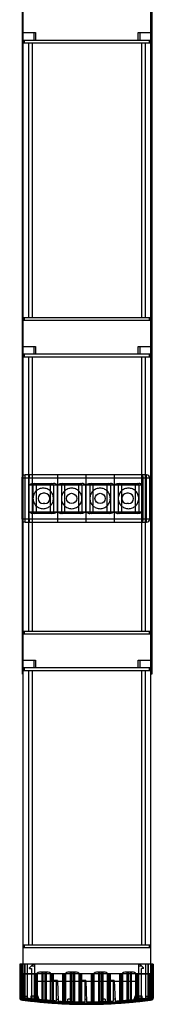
# Model space of a CAD drawing. Header units: millimetres. Extents: x 552 to 637, y 111 to 1542.
# Tile 1 of 4: x 552 to 637, y 111 to 735. Entities that reach past the tile are written whole.
import ezdxf

# ---------------------------------------------------------------- set-up
doc = ezdxf.new("R2010")
doc.units = ezdxf.units.MM
doc.header["$LTSCALE"] = 108.148482
doc.layers.get('0').update_dxf_attribs({"linetype": 'CONTINUOUS'})
doc.layers.add('INTFCLR_14552', color=7, linetype='CONTINUOUS')
doc.layers.add('INTFCLR_40899', color=7, linetype='CONTINUOUS')

msp = doc.modelspace()

# ---------------------------------------------------------------- linework, layer by layer
at = {"color": 7}
for p, q in [((553.77, 320), (553.77, 1523)), ((554.17, 130), (554.17, 1523)), ((635.17, 130), (635.17, 1523)), ((635.69, 1523), (635.69, 320)), ((554.17, 727), (562.17, 727)), ((561.17, 722.25), (561.17, 727)), ((562.17, 727), (562.17, 722.25)), ((627.17, 727), (635.17, 727)), ((627.17, 722.25), (627.17, 727)), ((628.17, 727), (628.17, 722.25)), ((554.17, 721), (553.77, 721)), ((554.17, 722.25), (635.17, 722.25)), ((635.17, 720.25), (554.17, 720.25)), ((555.17, 720.25), (555.17, 722.25)), ((557.67, 720.25), (557.67, 546.4)), ((560.17, 546.4), (560.17, 720.25)), ((629.17, 720.25), (629.17, 546.4)), ((631.67, 546.4), (631.67, 720.25)), ((634.17, 722.25), (634.17, 720.25)), ((635.69, 721), (635.17, 721)), ((554.17, 546.4), (635.17, 546.4)), ((635.17, 544.4), (554.17, 544.4)), ((555.17, 544.4), (555.17, 546.4)), ((634.17, 546.4), (634.17, 544.4)), ((554.17, 528), (562.17, 528)), ((561.17, 523.25), (561.17, 528)), ((562.17, 528), (562.17, 523.25)), ((627.17, 528), (635.17, 528)), ((627.17, 523.25), (627.17, 528)), ((628.17, 528), (628.17, 523.25)), ((554.17, 520.5), (553.77, 520.5)), ((554.17, 523.25), (635.17, 523.25)), ((635.17, 521.25), (554.17, 521.25)), ((555.17, 521.25), (555.17, 523.25)), ((557.67, 521.25), (557.67, 347.4)), ((560.17, 347.4), (560.17, 521.25)), ((629.17, 521.25), (629.17, 347.4)), ((631.67, 347.4), (631.67, 521.25)), ((634.17, 523.25), (634.17, 521.25)), ((635.69, 520.5), (635.17, 520.5)), ((554.17, 347.4), (635.17, 347.4)), ((635.17, 345.4), (554.17, 345.4)), ((555.17, 345.4), (555.17, 347.4)), ((634.17, 347.4), (634.17, 345.4)), ((554.17, 329), (562.17, 329)), ((561.17, 324.25), (561.17, 329)), ((562.17, 329), (562.17, 324.25)), ((627.17, 329), (635.17, 329)), ((627.17, 324.25), (627.17, 329)), ((628.17, 329), (628.17, 324.25)), ((554.17, 320), (553.77, 320)), ((554.17, 324.25), (635.17, 324.25)), ((635.17, 322.25), (554.17, 322.25)), ((555.17, 322.25), (555.17, 324.25)), ((557.67, 322.25), (557.67, 148.4)), ((560.17, 148.4), (560.17, 322.25)), ((629.17, 322.25), (629.17, 148.4)), ((631.67, 148.4), (631.67, 322.25)), ((634.17, 324.25), (634.17, 322.25)), ((635.69, 320), (635.17, 320)), ((554.17, 148.4), (635.17, 148.4)), ((635.17, 146.4), (554.17, 146.4)), ((555.17, 146.4), (555.17, 148.4)), ((634.17, 148.4), (634.17, 146.4)), ((554.17, 130), (562.17, 130)), ((562.17, 130), (562.17, 125.25)), ((562.17, 125.25), (627.17, 125.25)), ((627.17, 130), (635.17, 130)), ((627.17, 125.25), (627.17, 130))]:
    msp.add_line(p, q, dxfattribs=at)
at = {"layer": 'INTFCLR_14552', "color": 7}
for p, q in [((553.47, 444.53), (634.47, 444.53)), ((553.47, 444.53), (553.47, 418.53)), ((632.47, 446.53), (555.47, 446.53)), ((555.47, 416.53), (555.47, 446.53)), ((557.97, 418.53), (557.97, 444.53)), ((575.97, 444.53), (575.97, 418.53)), ((593.97, 444.53), (593.97, 418.53)), ((611.97, 444.53), (611.97, 418.53)), ((629.97, 444.53), (629.97, 418.53)), ((632.47, 416.53), (632.47, 446.53)), ((634.47, 418.53), (634.47, 444.53)), ((575.96, 440.03), (557.97, 440.03)), ((560.42, 441.03), (573.52, 441.03)), ((560.47, 440.03), (560.47, 423.03)), ((562.47, 441.03), (562.47, 422.03)), ((571.47, 422.03), (571.47, 441.03)), ((573.47, 440.03), (573.47, 423.03)), ((575.96, 440.03), (575.96, 423.03)), ((593.96, 440.03), (575.98, 440.03)), ((575.98, 423.03), (575.98, 440.03)), ((578.43, 441.03), (591.52, 441.03)), ((578.47, 440.03), (578.47, 423.03)), ((580.47, 441.03), (580.47, 422.03)), ((589.47, 422.03), (589.47, 441.03)), ((591.47, 440.03), (591.47, 423.03)), ((593.96, 440.03), (593.96, 423.03)), ((611.96, 440.03), (593.98, 440.03)), ((593.98, 423.03), (593.98, 440.03)), ((596.43, 441.03), (609.52, 441.03)), ((596.47, 440.03), (596.47, 423.03)), ((598.47, 441.03), (598.47, 422.03)), ((607.47, 422.03), (607.47, 441.03)), ((609.47, 440.03), (609.47, 423.03)), ((611.96, 440.03), (611.96, 423.03)), ((629.97, 440.03), (611.98, 440.03)), ((611.98, 423.03), (611.98, 440.03)), ((614.43, 441.03), (627.52, 441.03)), ((614.47, 440.03), (614.47, 423.03)), ((616.47, 441.03), (616.47, 422.03)), ((625.47, 422.03), (625.47, 441.03)), ((627.47, 440.03), (627.47, 423.03)), ((567.97, 434.78), (566.97, 434.78)), ((620.97, 434.78), (619.97, 434.78)), ((567.97, 428.28), (566.97, 428.28)), ((620.97, 428.28), (619.97, 428.28)), ((553.47, 418.53), (634.47, 418.53)), ((557.97, 423.03), (575.96, 423.03)), ((573.52, 422.03), (560.42, 422.03)), ((575.98, 423.03), (593.96, 423.03)), ((591.52, 422.03), (578.43, 422.03)), ((593.98, 423.03), (611.96, 423.03)), ((609.52, 422.03), (596.43, 422.03)), ((611.98, 423.03), (629.97, 423.03)), ((627.52, 422.03), (614.43, 422.03)), ((555.47, 416.53), (632.47, 416.53))]:
    msp.add_line(p, q, dxfattribs=at)
for centre in [(584.97, 431.53), (602.97, 431.53)]:
    msp.add_circle(centre, 3.25, dxfattribs=at)
for centre, radius, start, end in [((555.47, 444.53), 2, 90, 180), ((632.47, 444.53), 2, 0, 90), ((561.47, 440.03), 1, 90.0003, 180), ((572.47, 440.03), 1, 0, 90), ((579.47, 440.03), 1, 90.0003, 180), ((590.47, 440.03), 1, 0, 90), ((597.47, 440.03), 1, 90.0003, 180), ((608.47, 440.03), 1, 0, 90), ((615.47, 440.03), 1, 90.0003, 180), ((626.47, 440.03), 1, 0, 90), ((566.97, 431.53), 3.25, 90, 270), ((567.97, 431.53), 3.25, 270, 90), ((619.97, 431.53), 3.25, 90, 270), ((620.97, 431.53), 3.25, 270, 90), ((555.47, 418.53), 2, 180, 270), ((561.47, 423.03), 1, 180, 270), ((572.47, 423.03), 1, 270.00029, 360), ((579.47, 423.03), 1, 180, 270), ((590.47, 423.03), 1, 270.00029, 360), ((597.47, 423.03), 1, 180, 270), ((608.47, 423.03), 1, 270.00029, 360), ((615.47, 423.03), 1, 180, 270), ((626.47, 423.03), 1, 270, 360), ((632.47, 418.53), 2, 270, 360)]:
    msp.add_arc(centre, radius, start, end, dxfattribs=at)
for points, knots in [([(558.2, 446.53), (558.17, 446.53), (558.13, 446.46), (558.11, 446.37), (558.08, 446.25), (558.06, 446.11), (558.04, 445.93), (558.02, 445.74), (558, 445.52), (557.99, 445.29), (557.98, 445.04), (557.97, 444.79), (557.97, 444.62), (557.97, 444.53)], [0, 0, 0, 0, 0.044353, 0.088097, 0.146603, 0.219334, 0.30488, 0.402224, 0.509311, 0.624772, 0.74631, 0.872122, 1, 1, 1, 1]), ([(575.97, 446.53), (575.97, 446.51), (575.97, 446.43), (575.97, 446.25), (575.97, 445.95), (575.97, 445.53), (575.97, 445.05), (575.97, 444.7), (575.97, 444.53)], [0, 0, 0, 0, 0.032962, 0.120667, 0.271043, 0.485057, 0.737913, 1, 1, 1, 1]), ([(593.97, 446.53), (593.97, 446.51), (593.97, 446.43), (593.97, 446.25), (593.97, 445.95), (593.97, 445.53), (593.97, 445.05), (593.97, 444.7), (593.97, 444.53)], [0, 0, 0, 0, 0.032962, 0.120667, 0.271043, 0.485057, 0.737913, 1, 1, 1, 1]), ([(611.97, 446.53), (611.97, 446.51), (611.97, 446.43), (611.97, 446.25), (611.97, 445.95), (611.97, 445.53), (611.97, 445.05), (611.97, 444.7), (611.97, 444.53)], [0, 0, 0, 0, 0.032962, 0.120667, 0.271043, 0.485057, 0.737913, 1, 1, 1, 1]), ([(629.75, 446.53), (629.78, 446.53), (629.81, 446.46), (629.84, 446.37), (629.86, 446.25), (629.89, 446.11), (629.91, 445.93), (629.93, 445.74), (629.94, 445.52), (629.96, 445.29), (629.97, 445.04), (629.97, 444.79), (629.97, 444.62), (629.97, 444.53)], [0, 0, 0, 0, 0.04441, 0.088164, 0.146762, 0.219423, 0.305001, 0.402332, 0.509591, 0.624891, 0.746497, 0.872171, 1, 1, 1, 1]), ([(557.97, 440.03), (558.12, 440.12), (558.39, 440.3), (558.8, 440.53), (559.17, 440.72), (559.53, 440.87), (559.85, 440.96), (560.15, 441.02), (560.33, 441.03), (560.42, 441.03)], [0, 0, 0, 0, 0.190692, 0.365508, 0.523244, 0.664357, 0.789924, 0.901326, 1, 1, 1, 1]), ([(566.97, 438.03), (566.55, 438.03), (565.69, 437.95), (564.47, 437.57), (563.34, 436.97), (562.35, 436.16), (561.53, 435.17), (560.93, 434.03), (560.56, 432.81), (560.43, 431.53), (560.55, 430.26), (560.92, 429.04), (561.52, 427.91), (562.33, 426.92), (563.32, 426.1), (564.45, 425.49), (565.69, 425.11), (566.54, 425.03), (566.97, 425.03)], [0, 0, 0, 0, 0.062562, 0.125158, 0.18771, 0.249824, 0.312324, 0.374949, 0.437465, 0.49982, 0.562098, 0.624396, 0.686776, 0.749174, 0.811396, 0.874201, 0.937125, 1, 1, 1, 1]), ([(566.97, 425.03), (567.4, 425.03), (568.25, 425.11), (569.48, 425.49), (570.61, 426.09), (571.6, 426.9), (572.41, 427.89), (573.02, 429.02), (573.39, 430.25), (573.51, 431.53), (573.39, 432.8), (573.02, 434.02), (572.42, 435.15), (571.61, 436.14), (570.62, 436.96), (569.49, 437.57), (568.26, 437.95), (567.4, 438.03), (566.97, 438.03)], [0, 0, 0, 0, 0.062562, 0.125158, 0.18771, 0.249824, 0.312324, 0.374949, 0.437465, 0.49982, 0.562098, 0.624396, 0.686776, 0.749174, 0.811396, 0.874201, 0.937125, 1, 1, 1, 1]), ([(575.96, 440.03), (575.82, 440.12), (575.54, 440.3), (575.13, 440.54), (574.75, 440.73), (574.41, 440.87), (574.08, 440.96), (573.79, 441.02), (573.6, 441.03), (573.52, 441.03)], [0, 0, 0, 0, 0.195231, 0.3699, 0.526678, 0.66681, 0.791514, 0.902088, 1, 1, 1, 1]), ([(575.98, 440.03), (576.13, 440.12), (576.4, 440.3), (576.8, 440.53), (577.18, 440.72), (577.53, 440.87), (577.86, 440.96), (578.15, 441.02), (578.34, 441.03), (578.43, 441.03)], [0, 0, 0, 0, 0.19072, 0.365553, 0.523295, 0.664404, 0.78996, 0.901345, 1, 1, 1, 1]), ([(584.97, 438.03), (584.55, 438.03), (583.69, 437.95), (582.47, 437.57), (581.34, 436.97), (580.35, 436.16), (579.53, 435.17), (578.93, 434.03), (578.56, 432.81), (578.43, 431.53), (578.55, 430.26), (578.92, 429.04), (579.52, 427.91), (580.33, 426.92), (581.32, 426.1), (582.45, 425.49), (583.69, 425.11), (584.54, 425.03), (584.97, 425.03)], [0, 0, 0, 0, 0.062562, 0.125158, 0.18771, 0.249824, 0.312324, 0.374949, 0.437465, 0.49982, 0.562098, 0.624396, 0.686776, 0.749174, 0.811396, 0.874201, 0.937125, 1, 1, 1, 1]), ([(584.97, 425.03), (585.4, 425.03), (586.25, 425.11), (587.48, 425.49), (588.61, 426.09), (589.6, 426.9), (590.41, 427.89), (591.02, 429.02), (591.39, 430.25), (591.51, 431.53), (591.39, 432.8), (591.02, 434.02), (590.42, 435.15), (589.61, 436.14), (588.62, 436.96), (587.49, 437.57), (586.26, 437.95), (585.4, 438.03), (584.97, 438.03)], [0, 0, 0, 0, 0.062562, 0.125158, 0.18771, 0.249824, 0.312324, 0.374949, 0.437465, 0.49982, 0.562098, 0.624396, 0.686776, 0.749174, 0.811396, 0.874201, 0.937125, 1, 1, 1, 1]), ([(593.96, 440.03), (593.82, 440.12), (593.54, 440.3), (593.13, 440.54), (592.75, 440.73), (592.41, 440.87), (592.08, 440.96), (591.79, 441.02), (591.6, 441.03), (591.52, 441.03)], [0, 0, 0, 0, 0.195231, 0.3699, 0.526678, 0.66681, 0.791514, 0.902088, 1, 1, 1, 1]), ([(593.98, 440.03), (594.13, 440.12), (594.4, 440.3), (594.8, 440.53), (595.18, 440.72), (595.53, 440.87), (595.86, 440.96), (596.15, 441.02), (596.34, 441.03), (596.43, 441.03)], [0, 0, 0, 0, 0.19072, 0.365553, 0.523295, 0.664404, 0.78996, 0.901345, 1, 1, 1, 1]), ([(602.97, 438.03), (602.55, 438.03), (601.69, 437.95), (600.47, 437.57), (599.34, 436.97), (598.35, 436.16), (597.53, 435.17), (596.93, 434.03), (596.56, 432.81), (596.43, 431.53), (596.55, 430.26), (596.92, 429.04), (597.52, 427.91), (598.33, 426.92), (599.32, 426.1), (600.45, 425.49), (601.69, 425.11), (602.54, 425.03), (602.97, 425.03)], [0, 0, 0, 0, 0.062562, 0.125158, 0.18771, 0.249824, 0.312324, 0.374949, 0.437465, 0.49982, 0.562098, 0.624396, 0.686776, 0.749174, 0.811396, 0.874201, 0.937125, 1, 1, 1, 1]), ([(602.97, 425.03), (603.4, 425.03), (604.25, 425.11), (605.48, 425.49), (606.61, 426.09), (607.6, 426.9), (608.41, 427.89), (609.02, 429.02), (609.39, 430.25), (609.51, 431.53), (609.39, 432.8), (609.02, 434.02), (608.42, 435.15), (607.61, 436.14), (606.62, 436.96), (605.49, 437.57), (604.26, 437.95), (603.4, 438.03), (602.97, 438.03)], [0, 0, 0, 0, 0.062562, 0.125158, 0.18771, 0.249824, 0.312324, 0.374949, 0.437465, 0.49982, 0.562098, 0.624396, 0.686776, 0.749174, 0.811396, 0.874201, 0.937125, 1, 1, 1, 1]), ([(611.96, 440.03), (611.82, 440.12), (611.54, 440.3), (611.13, 440.54), (610.75, 440.73), (610.41, 440.87), (610.08, 440.96), (609.79, 441.02), (609.6, 441.03), (609.52, 441.03)], [0, 0, 0, 0, 0.195231, 0.3699, 0.526678, 0.66681, 0.791514, 0.902088, 1, 1, 1, 1]), ([(611.98, 440.03), (612.13, 440.12), (612.4, 440.3), (612.8, 440.53), (613.18, 440.72), (613.53, 440.87), (613.86, 440.96), (614.15, 441.02), (614.34, 441.03), (614.43, 441.03)], [0, 0, 0, 0, 0.19072, 0.365553, 0.523295, 0.664404, 0.78996, 0.901345, 1, 1, 1, 1]), ([(620.97, 438.03), (620.55, 438.03), (619.69, 437.95), (618.47, 437.57), (617.34, 436.97), (616.35, 436.16), (615.53, 435.17), (614.93, 434.03), (614.56, 432.81), (614.43, 431.53), (614.55, 430.26), (614.92, 429.04), (615.52, 427.91), (616.33, 426.92), (617.32, 426.1), (618.45, 425.49), (619.69, 425.11), (620.54, 425.03), (620.97, 425.03)], [0, 0, 0, 0, 0.062562, 0.125158, 0.18771, 0.249824, 0.312324, 0.374949, 0.437465, 0.49982, 0.562098, 0.624396, 0.686776, 0.749174, 0.811396, 0.874201, 0.937125, 1, 1, 1, 1]), ([(620.97, 425.03), (621.4, 425.03), (622.25, 425.11), (623.48, 425.49), (624.61, 426.09), (625.6, 426.9), (626.41, 427.89), (627.02, 429.02), (627.39, 430.25), (627.51, 431.53), (627.39, 432.8), (627.02, 434.02), (626.42, 435.15), (625.61, 436.14), (624.62, 436.96), (623.49, 437.57), (622.26, 437.95), (621.4, 438.03), (620.97, 438.03)], [0, 0, 0, 0, 0.062562, 0.125158, 0.18771, 0.249824, 0.312324, 0.374949, 0.437465, 0.49982, 0.562098, 0.624396, 0.686776, 0.749174, 0.811396, 0.874201, 0.937125, 1, 1, 1, 1]), ([(629.97, 440.03), (629.82, 440.12), (629.55, 440.3), (629.14, 440.54), (628.76, 440.73), (628.41, 440.87), (628.09, 440.96), (627.8, 441.02), (627.61, 441.03), (627.52, 441.03)], [0, 0, 0, 0, 0.195208, 0.369862, 0.526632, 0.666767, 0.791481, 0.90207, 1, 1, 1, 1]), ([(557.97, 423.03), (558.12, 422.94), (558.4, 422.76), (558.81, 422.52), (559.18, 422.33), (559.53, 422.19), (559.85, 422.1), (560.15, 422.04), (560.33, 422.03), (560.42, 422.03)], [0, 0, 0, 0, 0.195208, 0.369862, 0.526632, 0.666767, 0.791481, 0.90207, 1, 1, 1, 1]), ([(557.97, 418.53), (557.97, 418.44), (557.97, 418.27), (557.98, 418.02), (557.99, 417.77), (558, 417.54), (558.02, 417.32), (558.04, 417.13), (558.06, 416.95), (558.08, 416.81), (558.11, 416.69), (558.13, 416.6), (558.17, 416.53), (558.2, 416.53)], [0, 0, 0, 0, 0.127882, 0.2537, 0.375234, 0.490694, 0.597781, 0.695119, 0.780667, 0.853393, 0.911902, 0.955645, 1, 1, 1, 1]), ([(575.96, 423.03), (575.82, 422.94), (575.54, 422.76), (575.14, 422.53), (574.76, 422.34), (574.41, 422.19), (574.09, 422.1), (573.79, 422.04), (573.61, 422.03), (573.52, 422.03)], [0, 0, 0, 0, 0.190721, 0.365554, 0.523296, 0.664405, 0.78996, 0.901345, 1, 1, 1, 1]), ([(575.97, 418.53), (575.97, 418.35), (575.97, 418.01), (575.97, 417.53), (575.97, 417.12), (575.97, 416.82), (575.97, 416.63), (575.97, 416.55), (575.97, 416.53)], [0, 0, 0, 0, 0.262613, 0.514523, 0.727316, 0.877858, 0.966319, 1, 1, 1, 1]), ([(575.98, 423.03), (576.13, 422.94), (576.41, 422.76), (576.81, 422.52), (577.19, 422.33), (577.54, 422.19), (577.86, 422.1), (578.15, 422.04), (578.34, 422.03), (578.43, 422.03)], [0, 0, 0, 0, 0.195231, 0.369901, 0.526679, 0.66681, 0.791515, 0.902088, 1, 1, 1, 1]), ([(593.96, 423.03), (593.82, 422.94), (593.54, 422.76), (593.14, 422.53), (592.76, 422.34), (592.41, 422.19), (592.09, 422.1), (591.79, 422.04), (591.61, 422.03), (591.52, 422.03)], [0, 0, 0, 0, 0.190721, 0.365554, 0.523296, 0.664405, 0.78996, 0.901345, 1, 1, 1, 1]), ([(593.97, 418.53), (593.97, 418.35), (593.97, 418.01), (593.97, 417.53), (593.97, 417.12), (593.97, 416.82), (593.97, 416.63), (593.97, 416.55), (593.97, 416.53)], [0, 0, 0, 0, 0.262613, 0.514523, 0.727316, 0.877858, 0.966319, 1, 1, 1, 1]), ([(593.98, 423.03), (594.13, 422.94), (594.41, 422.76), (594.81, 422.52), (595.19, 422.33), (595.54, 422.19), (595.86, 422.1), (596.15, 422.04), (596.34, 422.03), (596.43, 422.03)], [0, 0, 0, 0, 0.195231, 0.369901, 0.526679, 0.66681, 0.791515, 0.902088, 1, 1, 1, 1]), ([(611.96, 423.03), (611.82, 422.94), (611.54, 422.76), (611.14, 422.53), (610.76, 422.34), (610.41, 422.19), (610.09, 422.1), (609.79, 422.04), (609.61, 422.03), (609.52, 422.03)], [0, 0, 0, 0, 0.190721, 0.365554, 0.523296, 0.664405, 0.78996, 0.901345, 1, 1, 1, 1]), ([(611.97, 418.53), (611.97, 418.35), (611.97, 418.01), (611.97, 417.53), (611.97, 417.12), (611.97, 416.82), (611.97, 416.63), (611.97, 416.55), (611.97, 416.53)], [0, 0, 0, 0, 0.262613, 0.514523, 0.727316, 0.877858, 0.966319, 1, 1, 1, 1]), ([(611.98, 423.03), (612.13, 422.94), (612.41, 422.76), (612.81, 422.52), (613.19, 422.33), (613.54, 422.19), (613.86, 422.1), (614.15, 422.04), (614.34, 422.03), (614.43, 422.03)], [0, 0, 0, 0, 0.195231, 0.369901, 0.526679, 0.66681, 0.791515, 0.902088, 1, 1, 1, 1]), ([(629.97, 423.03), (629.83, 422.94), (629.55, 422.76), (629.15, 422.53), (628.77, 422.34), (628.42, 422.19), (628.09, 422.1), (627.8, 422.04), (627.61, 422.03), (627.52, 422.03)], [0, 0, 0, 0, 0.190692, 0.365508, 0.523244, 0.664357, 0.789924, 0.901326, 1, 1, 1, 1]), ([(629.97, 418.53), (629.97, 418.44), (629.97, 418.27), (629.97, 418.02), (629.96, 417.77), (629.94, 417.54), (629.93, 417.32), (629.91, 417.13), (629.89, 416.95), (629.86, 416.81), (629.84, 416.69), (629.81, 416.6), (629.78, 416.53), (629.75, 416.53)], [0, 0, 0, 0, 0.127858, 0.253614, 0.375173, 0.490569, 0.597714, 0.695068, 0.780614, 0.853286, 0.911846, 0.955605, 1, 1, 1, 1])]:
    msp.add_open_spline(points, degree=3, knots=knots, dxfattribs=at)
at = {"layer": 'INTFCLR_40899', "color": 7}
for p, q in [((636.67, 136.1), (552.07, 136.1)), ((552.07, 136.1), (552.07, 114.51)), ((553.07, 136.1), (553.07, 114.51)), ((553.57, 136.1), (553.57, 114.96)), ((555.17, 136.1), (555.17, 113.62)), ((555.57, 114.05), (555.57, 136.1)), ((557.07, 114.5), (557.07, 136.1)), ((560.43, 135.93), (558.32, 133.82)), ((558.32, 133.32), (558.32, 133.82)), ((558.32, 133.32), (559.62, 133.32)), ((561.42, 134.93), (559.43, 134.93)), ((559.62, 133.32), (559.62, 112.67)), ((561.42, 135.93), (560.43, 135.93)), ((561.42, 135.93), (561.42, 113.99)), ((628.31, 135.93), (627.32, 135.93)), ((627.32, 135.93), (627.32, 113.99)), ((629.31, 134.93), (627.32, 134.93)), ((630.42, 133.82), (628.31, 135.93)), ((630.42, 133.32), (629.12, 133.32)), ((629.12, 112.67), (629.12, 133.32)), ((630.42, 133.32), (630.42, 133.82)), ((631.67, 136.1), (631.67, 114.5)), ((633.17, 136.1), (633.17, 113.17)), ((633.57, 113.62), (633.57, 136.1)), ((635.17, 114.96), (635.17, 136.1)), ((635.67, 136.1), (635.67, 114.51)), ((636.67, 136.1), (636.67, 114.51)), ((635.07, 130), (553.67, 130)), ((553.67, 130), (553.67, 114.73)), ((554.67, 114.73), (554.67, 130)), ((561.47, 112.87), (561.47, 130)), ((561.87, 130), (561.87, 112.78)), ((562.17, 130), (562.17, 112.78)), ((562.64, 129), (562.64, 113.86)), ((563.07, 130), (563.07, 113.81)), ((570.1, 131), (564.64, 131)), ((566, 131), (566, 113.52)), ((566.77, 131), (566.77, 113.45)), ((567.97, 131), (567.97, 113.34)), ((568.75, 131), (568.75, 113.27)), ((571.67, 113.03), (571.67, 130)), ((572.1, 129), (572.1, 125.88)), ((575.97, 125.88), (572.1, 125.88)), ((572.57, 111.87), (572.57, 130)), ((572.87, 130), (572.87, 111.87)), ((573.27, 130), (573.27, 111.81)), ((575.27, 112.78), (575.27, 125.88)), ((575.97, 125.88), (576.45, 112.71)), ((579.47, 111.44), (579.47, 130)), ((579.87, 130), (579.87, 111.4)), ((580.18, 130), (580.18, 111.4)), ((580.64, 129), (580.64, 112.49)), ((581.07, 130), (581.07, 112.47)), ((588.1, 131), (582.64, 131)), ((584, 131), (584, 112.35)), ((584.77, 131), (584.77, 112.33)), ((585.97, 131), (585.97, 112.29)), ((586.75, 131), (586.75, 112.27)), ((589.67, 112.21), (589.67, 130)), ((590.1, 129), (590.1, 125.88)), ((593.97, 125.88), (590.1, 125.88)), ((590.57, 111.1), (590.57, 130)), ((590.87, 130), (590.87, 111.1)), ((591.27, 130), (591.27, 111.09)), ((593.27, 125.88), (593.27, 112.18)), ((593.97, 125.88), (594.47, 112.17)), ((597.47, 111.09), (597.47, 130)), ((597.87, 130), (597.87, 111.1)), ((598.18, 130), (598.18, 111.1)), ((598.64, 129), (598.64, 112.2)), ((599.07, 130), (599.07, 112.21)), ((606.1, 131), (600.64, 131)), ((602, 131), (602, 112.27)), ((602.77, 131), (602.77, 112.29)), ((603.97, 131), (603.97, 112.33)), ((604.75, 131), (604.75, 112.35)), ((607.67, 112.47), (607.67, 130)), ((608.1, 129), (608.1, 125.88)), ((611.97, 125.88), (608.1, 125.88)), ((608.57, 111.4), (608.57, 130)), ((608.87, 130), (608.87, 111.4)), ((609.27, 130), (609.27, 111.44)), ((611.27, 125.88), (611.27, 112.65)), ((611.97, 125.88), (612.45, 112.72)), ((615.47, 111.81), (615.47, 130)), ((615.87, 130), (615.87, 111.87)), ((616.17, 130), (616.17, 111.87)), ((616.64, 129), (616.64, 113)), ((617.07, 130), (617.07, 113.03)), ((624.1, 131), (618.64, 131)), ((620, 131), (620, 113.27)), ((620.77, 131), (620.77, 113.34)), ((621.97, 131), (621.97, 113.45)), ((622.75, 131), (622.75, 113.52)), ((625.67, 113.81), (625.67, 130)), ((626.1, 129), (626.1, 113.86)), ((626.57, 112.78), (626.57, 130)), ((626.87, 130), (626.87, 112.78)), ((627.27, 130), (627.27, 112.87)), ((634.07, 130), (634.07, 114.73)), ((635.07, 130), (635.07, 114.73)), ((564.36, 113.68), (561.42, 121.5)), ((575.27, 123.88), (576.04, 123.88)), ((593.27, 123.88), (594.04, 123.88)), ((611.27, 123.88), (612.04, 123.88)), ((627.32, 121.5), (624.39, 113.68)), ((553.07, 114.51), (552.07, 114.51)), ((553.07, 114.51), (552.94, 113.52)), ((552.94, 113.52), (552.94, 113.52)), ((552.94, 113.52), (552.94, 113.52)), ((553.57, 114.96), (553.87, 114.92)), ((553.57, 114.96), (553.57, 114.96)), ((554.67, 114.73), (553.67, 114.73)), ((556.01, 113.11), (554.84, 113.26)), ((555.11, 114.24), (554.98, 113.25)), ((554.98, 113.64), (555.17, 113.62)), ((554.98, 113.25), (554.98, 113.25)), ((555.12, 113.23), (554.98, 113.25)), ((555.12, 113.23), (554.98, 113.25)), ((555.17, 113.62), (555.12, 113.23)), ((557.07, 115.5), (555.17, 115.5)), ((555.57, 114.23), (555.17, 114.23)), ((555.18, 114.1), (555.17, 114.23)), ((555.17, 114.23), (555.18, 114.1)), ((555.57, 115.9), (557.07, 115.9)), ((555.57, 114.05), (555.57, 114.23)), ((558.14, 112.85), (556.45, 113.06)), ((556.45, 113.06), (556.45, 113.06)), ((557.08, 114.5), (557.06, 114.5)), ((557.07, 114.5), (559.32, 114.23)), ((557.07, 114.5), (558.06, 114.38)), ((557.07, 114.5), (557.07, 114.5)), ((558.43, 114.33), (560.63, 114.08)), ((561.97, 115.9), (559.17, 115.9)), ((559.17, 115.9), (559.17, 114.25)), ((559.62, 112.67), (559.62, 112.67)), ((559.97, 114.15), (559.97, 115.9)), ((559.97, 114.15), (559.97, 114.15)), ((561.51, 113.98), (560.11, 114.14)), ((560.63, 114.08), (562.81, 113.84)), ((561.17, 114.02), (561.17, 115.9)), ((561.42, 113.99), (561.42, 113.99)), ((561.42, 113.99), (561.42, 113.99)), ((561.47, 112.87), (561.43, 112.47)), ((561.43, 112.47), (562.23, 112.38)), ((562.65, 113.86), (561.51, 113.98)), ((561.97, 115.9), (561.97, 113.93)), ((561.97, 113.93), (561.97, 113.93)), ((564.43, 113.67), (562.55, 113.87)), ((562.64, 113.86), (562.64, 113.86)), ((563.88, 113.73), (562.65, 113.86)), ((563.07, 113.81), (563.07, 113.81)), ((565.49, 113.57), (563.17, 113.8)), ((565.18, 113.6), (563.88, 113.73)), ((566.63, 113.46), (564.35, 113.68)), ((564.36, 113.68), (564.35, 113.68)), ((566.61, 113.47), (565.18, 113.6)), ((565.69, 113.55), (566.77, 113.45)), ((568.19, 113.33), (566.61, 113.47)), ((567.97, 113.34), (566.77, 113.45)), ((566.77, 113.45), (566.77, 113.45)), ((566.77, 113.45), (566.77, 113.45)), ((569.59, 113.2), (567.61, 113.37)), ((567.97, 113.34), (567.97, 113.34)), ((567.97, 113.34), (567.97, 113.34)), ((569.81, 113.19), (568.19, 113.33)), ((571.51, 113.05), (569.59, 113.2)), ((571.38, 113.06), (569.81, 113.19)), ((572.93, 112.94), (571.23, 113.07)), ((572.85, 112.95), (571.38, 113.06)), ((571.67, 113.03), (571.67, 113.03)), ((574.24, 112.85), (572.76, 112.95)), ((574.13, 112.86), (575.26, 112.78)), ((575.26, 112.78), (575.28, 112.78)), ((575.27, 113.95), (576.4, 113.95)), ((575.27, 112.78), (575.28, 112.78)), ((575.27, 112.78), (575.27, 112.78)), ((584.47, 113.95), (582.47, 113.95)), ((582.47, 112.41), (582.47, 113.95)), ((584.47, 113.95), (584.47, 112.34)), ((593.27, 113.95), (594.4, 113.95)), ((606.27, 113.95), (604.27, 113.95)), ((604.27, 112.34), (604.27, 113.95)), ((606.27, 113.95), (606.27, 112.41)), ((612.4, 113.95), (611.27, 113.95)), ((621.97, 113.45), (620.77, 113.34)), ((626.57, 112.78), (626.87, 112.78)), ((629.57, 115.9), (626.77, 115.9)), ((626.77, 113.93), (626.77, 115.9)), ((627.27, 112.87), (627.32, 112.47)), ((627.35, 114.6), (630.35, 114.6)), ((627.35, 113.99), (627.35, 114.6)), ((628.05, 114.07), (627.35, 113.99)), ((627.42, 114), (627.42, 114.6)), ((627.57, 115.9), (627.57, 114.02)), ((627.61, 114.02), (627.61, 114.6)), ((627.67, 114.03), (627.67, 114.6)), ((627.73, 114.04), (627.73, 114.6)), ((627.86, 114.05), (627.86, 114.6)), ((628.05, 114.6), (628.05, 114.07)), ((628.31, 114.1), (628.05, 114.07)), ((628.18, 114.09), (628.18, 114.6)), ((629.46, 114.23), (628.18, 114.09)), ((628.25, 114.09), (628.25, 114.6)), ((628.31, 114.1), (628.31, 114.6)), ((628.37, 114.11), (628.37, 114.6)), ((628.44, 114.11), (628.44, 114.6)), ((628.5, 114.12), (628.5, 114.6)), ((628.56, 114.13), (628.56, 114.6)), ((628.63, 114.6), (628.63, 114.14)), ((628.76, 114.15), (628.76, 114.6)), ((628.77, 115.9), (628.77, 114.15)), ((628.82, 114.16), (628.82, 114.6)), ((628.95, 114.17), (628.95, 114.6)), ((629.01, 114.18), (629.01, 114.6)), ((629.12, 112.67), (629.12, 112.67)), ((629.27, 114.6), (629.27, 114.21)), ((629.46, 114.23), (629.46, 114.6)), ((629.57, 114.25), (629.57, 115.9)), ((630.35, 114.34), (630.35, 114.6)), ((630.64, 112.86), (631.5, 112.96)), ((632.3, 113.06), (630.97, 112.89)), ((631.67, 115.9), (633.17, 115.9)), ((633.57, 115.5), (631.67, 115.5)), ((631.67, 114.5), (631.67, 114.5)), ((632.72, 113.21), (632.3, 113.06)), ((632.3, 113.06), (632.3, 113.06)), ((633.04, 113.56), (632.72, 113.21)), ((633.17, 113.17), (632.73, 113.11)), ((633.17, 114.05), (633.04, 113.55)), ((633.57, 114.23), (633.17, 114.23)), ((633.37, 113.19), (633.17, 113.17)), ((633.37, 113.19), (633.37, 114.72)), ((634.22, 113.31), (633.37, 113.19)), ((633.51, 115.5), (633.51, 114.74)), ((633.57, 114.23), (633.57, 114.1)), ((633.57, 113.62), (633.77, 113.64)), ((633.57, 113.62), (633.62, 113.23)), ((633.77, 113.25), (633.62, 113.23)), ((633.77, 113.25), (633.62, 113.23)), ((633.77, 113.25), (633.64, 114.24)), ((633.77, 113.25), (633.77, 113.25)), ((635.07, 114.73), (634.07, 114.73)), ((635.67, 114.51), (636.67, 114.51)), ((635.81, 113.52), (635.67, 114.51)), ((635.81, 113.52), (635.81, 113.52)), ((635.81, 113.52), (635.81, 113.52)), ((572.44, 111.47), (573.24, 111.41)), ((572.57, 111.87), (572.87, 111.87)), ((573.27, 111.81), (573.24, 111.41)), ((579.47, 111.44), (579.45, 111.04)), ((579.45, 111.04), (580.25, 111)), ((580.25, 111), (580.25, 111)), ((582.47, 112.41), (584.47, 112.34)), ((585.97, 112.29), (584.77, 112.33)), ((590.47, 110.7), (591.27, 110.69)), ((590.47, 110.7), (590.47, 110.7)), ((591.27, 110.69), (590.47, 110.7)), ((590.57, 111.1), (590.87, 111.1)), ((591.27, 111.09), (591.27, 110.69)), ((597.47, 111.09), (597.48, 110.69)), ((597.48, 110.69), (598.28, 110.7)), ((598.28, 110.7), (597.48, 110.69)), ((598.28, 110.7), (598.28, 110.7)), ((603.97, 112.33), (602.77, 112.29)), ((604.27, 112.34), (606.27, 112.41)), ((608.49, 111), (609.29, 111.04)), ((608.49, 111), (608.49, 111)), ((608.57, 111.4), (608.87, 111.4)), ((609.27, 111.44), (609.29, 111.04)), ((615.47, 111.81), (615.5, 111.41)), ((615.5, 111.41), (616.3, 111.47)), ((616.82, 111.51), (619.99, 111.76))]:
    msp.add_line(p, q, dxfattribs=at)
for points in [[(553.67, 114.73), (553.85, 114.02), (554.33, 113.5), (554.98, 113.25)], [(556.45, 113.06), (556.02, 113.21), (555.7, 113.55), (555.57, 114.05)], [(556.45, 113.06), (555.9, 113.31), (555.64, 113.68), (555.57, 114.05)], [(557.07, 114.5), (557.07, 114.5), (557.07, 114.5), (557.07, 114.5)], [(557.07, 114.5), (557.07, 114.5), (557.07, 114.5), (557.07, 114.5)], [(557.07, 114.5), (557.07, 114.5), (557.07, 114.5), (557.07, 114.5)], [(557.62, 112.91), (562.01, 112.41), (566.7, 111.94), (571.93, 111.51)], [(630.97, 112.89), (612.76, 111.29), (594.38, 110.76), (576, 111.29), (557.78, 112.89)], [(559.17, 114.25), (559.17, 114.25), (559.17, 114.25), (559.17, 114.25)], [(561.17, 114.02), (561.17, 114.02), (561.17, 114.02), (561.17, 114.02)], [(562.23, 112.38), (562.05, 112.45), (561.92, 112.59), (561.87, 112.78)], [(566.69, 113.45), (569.47, 113.21), (572.24, 112.99)], [(567.97, 113.34), (568.32, 113.31), (569.97, 113.17)], [(622.95, 112.02), (625.66, 112.29), (628.15, 112.56), (630.55, 112.84)], [(626.87, 112.78), (626.83, 112.59), (626.7, 112.45), (626.52, 112.38)], [(633.77, 113.25), (634.39, 113.47), (634.86, 113.97), (635.07, 114.73)], [(562.23, 112.38), (565.62, 112.04), (569.06, 111.73), (572.44, 111.47)], [(572.87, 111.87), (572.81, 111.66), (572.66, 111.51), (572.44, 111.47)], [(580.25, 111), (580.06, 111.06), (579.92, 111.21), (579.87, 111.4)], [(580.25, 111), (583.65, 110.86), (587.08, 110.76), (590.47, 110.7)], [(590.87, 111.1), (590.82, 110.9), (590.67, 110.75), (590.47, 110.7)], [(598.28, 110.7), (598.07, 110.75), (597.93, 110.9), (597.87, 111.1)], [(598.28, 110.7), (601.67, 110.76), (605.1, 110.86), (608.49, 111)], [(608.87, 111.4), (608.82, 111.21), (608.68, 111.06), (608.49, 111)], [(616.3, 111.47), (616.09, 111.51), (615.93, 111.66), (615.87, 111.87)], [(616.3, 111.47), (619.69, 111.73), (623.12, 112.04), (626.51, 112.38)]]:
    msp.add_lwpolyline(points, dxfattribs=at)
for centre, radius, start, end in [((564.64, 129), 2, 90.0018, 179.99252), ((570.1, 129), 2, 0.0018, 89.99252), ((582.64, 129), 2, 90.0018, 179.99252), ((588.1, 129), 2, 0.0018, 89.99252), ((600.64, 129), 2, 90.0018, 179.99252), ((606.1, 129), 2, 0.0018, 89.99252), ((618.64, 129), 2, 90.0018, 179.99252), ((624.1, 129), 2, 0.00748, 89.9982), ((553.07, 114.51), 1, 180, 262.13989), ((591.98, 395.53), 284.7, 262.11759, 262.83043), ((591.62, 393.56), 282.7, 262.13411, 262.85195), ((593.11, 405.06), 294.29, 262.15315, 262.8427), ((594.37, 413.67), 303, 262.13989, 277.86011), ((594.37, 413.67), 302.99, 262.13973, 277.86027), ((594.37, 413.67), 302, 262.13989, 277.86011), ((592.74, 399.98), 287.7, 262.17614, 262.88141), ((592.55, 398.55), 286.25, 262.17469, 262.88067), ((594.37, 413.67), 301.48, 262.22226, 262.60571), ((594.37, 412.17), 300, 262.18355, 264.57271), ((555.17, 114.73), 1.5, 180, 262.52945), ((555.17, 114.73), 0.5, 179.99767, 262.52945), ((593.94, 410.14), 299.44, 262.52252, 263.41806), ((594.28, 412.86), 302.18, 262.5532, 263.75788), ((594.34, 411.63), 299.46, 262.48415, 262.85062), ((594.37, 413.67), 302.6, 262.55676, 263.75821), ((556.57, 114.05), 1, 180, 262.80968), ((593.05, 403.26), 292.5, 262.81032, 263.43679), ((594.55, 413.52), 301.36, 262.85483, 263.41191), ((589.6, 371.69), 259.23, 262.79104, 263.35833), ((591, 384.04), 271.67, 262.82636, 263.36817), ((609.39, 539.28), 427.99, 262.97863, 263.26177), ((592.83, 399.18), 286.92, 263.2633, 263.6653), ((591.86, 391.22), 278.9, 263.36329, 263.73532), ((594.13, 410.61), 298.42, 263.35972, 263.70766), ((593, 400), 287.75, 263.40845, 263.80918), ((591.74, 387.46), 275.15, 263.62196, 264.01964), ((595.9, 427.28), 315.19, 263.72034, 264.25634), ((595.41, 422.49), 310.37, 263.7124, 264.25715), ((587.67, 351.99), 240.95, 263.74843, 263.94007), ((595.67, 425.62), 315.02, 263.7601, 263.90665), ((578.49, 190.65), 79.62, 257.66111, 257.95558), ((562.07, 24.34), 88.44, 89.93037, 90.12535), ((562.27, 112.78), 0.4, 180, 264), ((594.37, 412.14), 299.96, 263.79981, 266.34986), ((594.36, 412.07), 299.9, 263.79929, 266.34908), ((594.84, 424.9), 313.83, 264.02547, 264.97906), ((594.61, 414.5), 302.34, 263.93147, 264.57033), ((594.42, 412.55), 300.38, 263.9268, 264.57023), ((594.19, 409.79), 297.61, 263.99739, 264.82907), ((594.57, 414.24), 302.08, 264.01435, 264.83382), ((588.88, 352.4), 239.98, 264.52919, 264.71488), ((594.28, 411.13), 298.95, 264.72012, 264.95105), ((594.8, 416.66), 304.5, 264.71841, 264.94512), ((594.02, 408.15), 295.97, 264.83404, 265.66946), ((594.36, 412), 299.82, 264.83609, 265.66066), ((588.55, 346.17), 233.74, 264.94937, 265.14026), ((594.56, 414.07), 301.91, 265.0946, 266.3347), ((594.46, 413.04), 300.87, 265.09786, 266.34477), ((594.37, 412.17), 299.99, 265.09995, 266.34972), ((594.44, 412.78), 300.61, 265.65696, 266.34685), ((594.37, 412.17), 300, 265.66047, 266.3497), ((594.37, 412.17), 300, 266.57496, 268.01817), ((594.37, 412.17), 299.99, 266.57495, 267.72669), ((594.45, 414.22), 302.04, 267.46208, 268.27833), ((594.38, 412.1), 299.92, 271.71878, 272.54081), ((594.37, 412.17), 299.99, 271.98181, 273.22939), ((594.37, 412.17), 299.99, 272.27332, 273.22938), ((594.37, 412.17), 300, 272.54094, 273.22937), ((594.38, 412.13), 299.96, 273.45433, 276.20023), ((594.37, 412.17), 300, 273.45452, 274.33953), ((594.37, 412.17), 300, 274.25717, 274.90003), ((594.19, 414.35), 302.18, 274.34259, 275.16072), ((594.39, 411.96), 299.78, 275.16304, 275.9888), ((593.59, 428.14), 317.08, 275.0258, 275.96962), ((594.37, 412.17), 300, 275.42729, 277.81645), ((626.47, 112.78), 0.4, 276.0892, 0.00029), ((593.02, 426.1), 315.5, 276.09348, 276.2398), ((601.08, 351.92), 240.88, 276.05991, 276.2516), ((610.26, 190.65), 79.63, 282.04442, 282.33889), ((594.37, 413.67), 302.6, 276.24179, 277.44324), ((594.46, 412.86), 302.18, 276.24212, 277.44681), ((594.37, 412.17), 300, 276.3728, 276.55683), ((594.8, 410.14), 299.44, 276.58195, 277.47749), ((595.69, 403.26), 292.5, 276.56322, 277.18968), ((600.29, 362.1), 249.58, 276.73823, 277.22395), ((594.34, 411.63), 299.46, 277.16088, 277.51585), ((632.17, 114.05), 1, 277.19032, 360), ((595.63, 405.06), 294.29, 277.1573, 277.84686), ((596.76, 395.54), 284.7, 277.16957, 277.88241), ((597.12, 393.57), 282.71, 277.14806, 277.86589), ((594.37, 413.67), 301.48, 277.43262, 277.77774), ((633.57, 114.73), 0.5, 277.47183, 0.00768), ((633.57, 114.73), 1.5, 277.47055, 360), ((635.67, 114.51), 1, 277.86011, 360), ((594.44, 414.35), 303.68, 263.91106, 265.8459), ((594.37, 413.66), 302.98, 263.91052, 265.84976), ((595.1, 428.07), 317, 264.98181, 265.92448), ((572.47, 111.87), 0.4, 265.85123, 359.99999), ((595.7, 432.28), 321.65, 265.8539, 265.99696), ((583.99, 188.47), 77.4, 261.74257, 262.04166), ((594.37, 413.8), 303.12, 266.00375, 267.17932), ((594.37, 413.67), 302.6, 266.00158, 267.17762), ((595.36, 434.25), 323.6, 267.18216, 267.32416), ((586.98, 187.54), 76.47, 264.36888, 264.66998), ((580.08, 20.96), 90.44, 89.93479, 90.12892), ((580.27, 111.4), 0.4, 180, 267.32942), ((594.52, 424.58), 313.51, 267.37718, 268.32702), ((594.37, 413.66), 302.98, 267.32922, 269.26158), ((594.33, 412.03), 301.36, 267.32357, 269.26634), ((594.37, 412.16), 299.98, 268.10885, 269.78996), ((594.36, 411.65), 299.48, 268.28011, 269.10301), ((594.4, 415.03), 303.96, 268.29771, 269.27691), ((594.75, 426.26), 314.09, 268.3979, 268.53928), ((594.37, 412.17), 299.99, 268.54351, 269.78993), ((594.37, 412.17), 300, 269.10233, 269.78992), ((590.47, 111.1), 0.4, 269.26304, 359.99995), ((594.57, 430.04), 319.37, 269.26476, 269.40848), ((592.82, 186.79), 75.71, 268.52336, 268.82615), ((594.37, 413.67), 302.6, 269.41302, 270.58698), ((594.37, 414.32), 303.64, 269.41426, 270.58573), ((594.37, 412.15), 299.98, 270.0184, 271.89117), ((594.37, 412.17), 300, 270.01845, 271.45647), ((595.92, 186.8), 75.73, 271.17389, 271.4766), ((594.11, 436.66), 325.98, 270.59237, 270.73317), ((598.08, 18.3), 92.8, 89.93843, 90.12762), ((598.27, 111.1), 0.4, 180.00046, 270.73861), ((594.35, 414.88), 303.81, 270.72284, 271.70253), ((594.37, 413.66), 302.98, 270.73842, 272.67078), ((594.42, 412.04), 301.36, 270.73366, 272.67643), ((594.33, 413.8), 301.62, 270.89992, 271.71696), ((593.99, 426.26), 314.09, 271.46072, 271.6021), ((594.11, 427.53), 316.46, 271.67739, 272.61837), ((608.47, 111.4), 0.4, 272.67221, 359.99997), ((593.54, 431.16), 320.5, 272.67434, 272.81771), ((601.77, 187.54), 76.47, 275.33004, 275.63113), ((594.37, 413.67), 302.6, 272.82238, 273.99842), ((594.38, 413.8), 303.12, 272.82068, 273.99625), ((604.75, 188.48), 77.42, 277.95838, 278.2574), ((592.79, 435.86), 325.25, 274.00384, 274.14531), ((616.07, 9.34), 102.52, 89.94402, 90.11222), ((616.27, 111.87), 0.4, 180, 274.15044), ((593.91, 424.75), 313.67, 274.0705, 275.02317), ((594.3, 414.35), 303.68, 274.1541, 276.08893), ((594.37, 413.66), 302.99, 274.15024, 276.08948)]:
    msp.add_arc(centre, radius, start, end, dxfattribs=at)
for points, knots in [([(554.98, 113.64), (554.87, 113.65), (554.65, 113.69), (554.35, 113.8), (554.09, 113.96), (553.87, 114.17), (553.71, 114.43), (553.67, 114.63), (553.67, 114.73)], [0, 0, 0, 0, 0.180061, 0.350738, 0.512306, 0.674262, 0.838889, 1, 1, 1, 1]), ([(554.98, 113.25), (554.97, 113.25), (554.97, 113.26), (554.96, 113.3), (554.95, 113.38), (554.96, 113.5), (554.97, 113.59), (554.98, 113.64)], [0, 0, 0, 0, 0.029526, 0.088657, 0.30503, 0.63539, 1, 1, 1, 1]), ([(555.18, 114.1), (555.18, 114.02), (555.22, 113.85), (555.35, 113.63), (555.53, 113.44), (555.75, 113.28), (556.06, 113.13), (556.31, 113.07), (556.45, 113.06)], [0, 0, 0, 0, 0.132442, 0.289613, 0.426331, 0.579891, 0.757845, 1, 1, 1, 1]), ([(555.57, 114.05), (555.57, 114.05), (555.56, 114.06), (555.52, 114.07), (555.44, 114.09), (555.32, 114.1), (555.23, 114.1), (555.18, 114.1)], [0, 0, 0, 0, 0.029312, 0.088583, 0.30553, 0.636003, 1, 1, 1, 1]), ([(555.18, 114.1), (555.23, 114.1), (555.32, 114.1), (555.44, 114.09), (555.52, 114.07), (555.56, 114.06), (555.57, 114.05), (555.57, 114.05)], [0, 0, 0, 0, 0.36399, 0.694452, 0.911403, 0.970681, 1, 1, 1, 1]), ([(556.45, 113.06), (556.29, 113.08), (556.03, 113.14), (555.72, 113.3), (555.5, 113.46), (555.34, 113.64), (555.22, 113.85), (555.19, 114.02), (555.18, 114.1)], [0, 0, 0, 0, 0.265231, 0.444701, 0.599765, 0.717554, 0.858647, 1, 1, 1, 1]), ([(559.17, 114.25), (558.48, 114.33), (557.78, 114.41), (557.08, 114.5), (557.07, 114.5)], [0, 0, 0, 0, 0.985148, 1, 1, 1, 1]), ([(562.17, 112.69), (562.16, 112.65), (562.17, 112.57), (562.18, 112.48), (562.2, 112.39), (562.23, 112.38)], [0, 0, 0, 0, 0.384542, 0.687735, 1, 1, 1, 1]), ([(566.77, 113.45), (566.67, 113.46), (566.47, 113.47), (566.21, 113.5), (566.06, 113.51), (566, 113.52)], [0, 0, 0, 0, 0.414086, 0.754348, 1, 1, 1, 1]), ([(566.77, 113.45), (566.67, 113.46), (566.47, 113.48), (566.21, 113.5), (566.06, 113.51), (566, 113.52)], [0, 0, 0, 0, 0.412833, 0.75303, 1, 1, 1, 1]), ([(568.75, 113.27), (568.68, 113.28), (568.53, 113.29), (568.27, 113.31), (568.08, 113.33), (567.97, 113.34)], [0, 0, 0, 0, 0.245608, 0.58588, 1, 1, 1, 1]), ([(568.75, 113.27), (568.68, 113.28), (568.53, 113.29), (568.27, 113.31), (568.08, 113.33), (567.97, 113.34)], [0, 0, 0, 0, 0.244834, 0.585683, 1, 1, 1, 1]), ([(620.77, 113.34), (620.67, 113.33), (620.47, 113.31), (620.21, 113.29), (620.06, 113.28), (620, 113.27)], [0, 0, 0, 0, 0.41412, 0.754392, 1, 1, 1, 1]), ([(621.97, 113.45), (622.08, 113.46), (622.27, 113.47), (622.53, 113.5), (622.68, 113.51), (622.75, 113.52)], [0, 0, 0, 0, 0.414086, 0.754348, 1, 1, 1, 1]), ([(626.51, 112.38), (626.54, 112.39), (626.56, 112.44), (626.57, 112.48), (626.57, 112.5)], [0, 0, 0, 0, 0.522429, 1, 1, 1, 1]), ([(626.57, 112.5), (626.57, 112.53), (626.58, 112.59), (626.58, 112.68), (626.57, 112.75), (626.57, 112.78)], [0, 0, 0, 0, 0.294798, 0.635102, 1, 1, 1, 1]), ([(632.3, 113.06), (632.44, 113.07), (632.68, 113.13), (632.99, 113.28), (633.22, 113.44), (633.4, 113.63), (633.52, 113.85), (633.56, 114.02), (633.57, 114.1)], [0, 0, 0, 0, 0.243129, 0.421854, 0.576172, 0.711473, 0.866758, 1, 1, 1, 1]), ([(633.57, 114.1), (633.56, 114.02), (633.52, 113.85), (633.4, 113.63), (633.22, 113.44), (633, 113.28), (632.69, 113.13), (632.44, 113.07), (632.3, 113.06)], [0, 0, 0, 0, 0.132643, 0.286797, 0.422375, 0.575999, 0.755666, 1, 1, 1, 1]), ([(633.57, 114.1), (633.52, 114.1), (633.42, 114.1), (633.3, 114.09), (633.22, 114.07), (633.18, 114.06), (633.17, 114.05), (633.17, 114.05)], [0, 0, 0, 0, 0.363136, 0.693481, 0.91099, 0.970552, 1, 1, 1, 1]), ([(635.07, 114.73), (635.07, 114.61), (635.01, 114.35), (634.75, 114.01), (634.32, 113.75), (633.96, 113.66), (633.77, 113.64)], [0, 0, 0, 0, 0.196323, 0.417547, 0.683831, 1, 1, 1, 1]), ([(633.77, 113.25), (633.77, 113.25), (633.78, 113.26), (633.79, 113.3), (633.79, 113.38), (633.78, 113.5), (633.77, 113.59), (633.77, 113.64)], [0, 0, 0, 0, 0.029672, 0.0891, 0.306039, 0.636265, 1, 1, 1, 1]), ([(572.44, 111.47), (572.47, 111.47), (572.5, 111.52), (572.52, 111.56), (572.52, 111.58)], [0, 0, 0, 0, 0.52088, 1, 1, 1, 1]), ([(573.24, 111.41), (573.16, 111.42), (573, 111.43), (572.79, 111.44), (572.6, 111.46), (572.49, 111.46), (572.44, 111.47)], [0, 0, 0, 0, 0.3089, 0.588364, 0.809409, 1, 1, 1, 1]), ([(572.52, 111.58), (572.53, 111.61), (572.55, 111.67), (572.56, 111.77), (572.57, 111.83), (572.57, 111.87)], [0, 0, 0, 0, 0.296715, 0.637483, 1, 1, 1, 1]), ([(580.25, 111), (580.2, 111.01), (580.09, 111.01), (579.91, 111.02), (579.69, 111.03), (579.53, 111.04), (579.45, 111.04)], [0, 0, 0, 0, 0.191166, 0.412277, 0.691398, 1, 1, 1, 1]), ([(580.18, 111.31), (580.18, 111.27), (580.18, 111.19), (580.2, 111.1), (580.22, 111), (580.25, 111)], [0, 0, 0, 0, 0.378491, 0.685127, 1, 1, 1, 1]), ([(584.77, 112.33), (584.67, 112.33), (584.47, 112.34), (584.21, 112.35), (584.06, 112.35), (584, 112.35)], [0, 0, 0, 0, 0.413813, 0.754148, 1, 1, 1, 1]), ([(586.75, 112.27), (586.68, 112.27), (586.53, 112.28), (586.27, 112.28), (586.08, 112.29), (585.97, 112.29)], [0, 0, 0, 0, 0.245838, 0.586176, 1, 1, 1, 1]), ([(590.47, 110.7), (590.49, 110.7), (590.52, 110.76), (590.53, 110.79), (590.53, 110.82)], [0, 0, 0, 0, 0.516707, 1, 1, 1, 1]), ([(590.53, 110.82), (590.54, 110.84), (590.55, 110.9), (590.56, 111), (590.57, 111.06), (590.57, 111.1)], [0, 0, 0, 0, 0.295736, 0.636384, 1, 1, 1, 1]), ([(598.18, 111.01), (598.18, 110.97), (598.19, 110.89), (598.21, 110.79), (598.24, 110.7), (598.28, 110.7)], [0, 0, 0, 0, 0.374926, 0.682967, 1, 1, 1, 1]), ([(602, 112.27), (602.06, 112.27), (602.21, 112.28), (602.47, 112.28), (602.67, 112.29), (602.77, 112.29)], [0, 0, 0, 0, 0.245838, 0.586176, 1, 1, 1, 1]), ([(604.75, 112.35), (604.68, 112.35), (604.53, 112.35), (604.27, 112.34), (604.08, 112.33), (603.97, 112.33)], [0, 0, 0, 0, 0.245852, 0.586187, 1, 1, 1, 1]), ([(608.49, 111), (608.51, 111), (608.54, 111.06), (608.55, 111.1), (608.55, 111.12)], [0, 0, 0, 0, 0.51715, 1, 1, 1, 1]), ([(609.29, 111.04), (609.21, 111.04), (609.05, 111.03), (608.84, 111.02), (608.65, 111.01), (608.54, 111.01), (608.49, 111)], [0, 0, 0, 0, 0.309283, 0.588594, 0.809458, 1, 1, 1, 1]), ([(608.55, 111.12), (608.56, 111.15), (608.56, 111.21), (608.57, 111.3), (608.57, 111.37), (608.57, 111.4)], [0, 0, 0, 0, 0.295126, 0.635627, 1, 1, 1, 1]), ([(616.3, 111.47), (616.25, 111.46), (616.14, 111.46), (615.95, 111.44), (615.74, 111.43), (615.58, 111.42), (615.5, 111.41)], [0, 0, 0, 0, 0.191975, 0.413279, 0.692193, 1, 1, 1, 1]), ([(616.3, 111.47), (616.28, 111.47), (616.25, 111.51), (616.22, 111.58), (616.2, 111.67), (616.19, 111.74), (616.18, 111.77)], [0, 0, 0, 0, 0.193864, 0.392497, 0.675793, 1, 1, 1, 1])]:
    msp.add_open_spline(points, degree=3, knots=knots, dxfattribs=at)
for points in [[(562.17, 112.78), (562.17, 112.76), (562.17, 112.74), (562.17, 112.72)], [(580.18, 111.4), (580.18, 111.38), (580.18, 111.36), (580.18, 111.34)], [(598.18, 111.1), (598.18, 111.08), (598.18, 111.06), (598.18, 111.04)], [(616.17, 111.87), (616.17, 111.85), (616.18, 111.83), (616.18, 111.81)]]:
    msp.add_open_spline(points, degree=3, dxfattribs=at)

doc.saveas('drawing.dxf')
